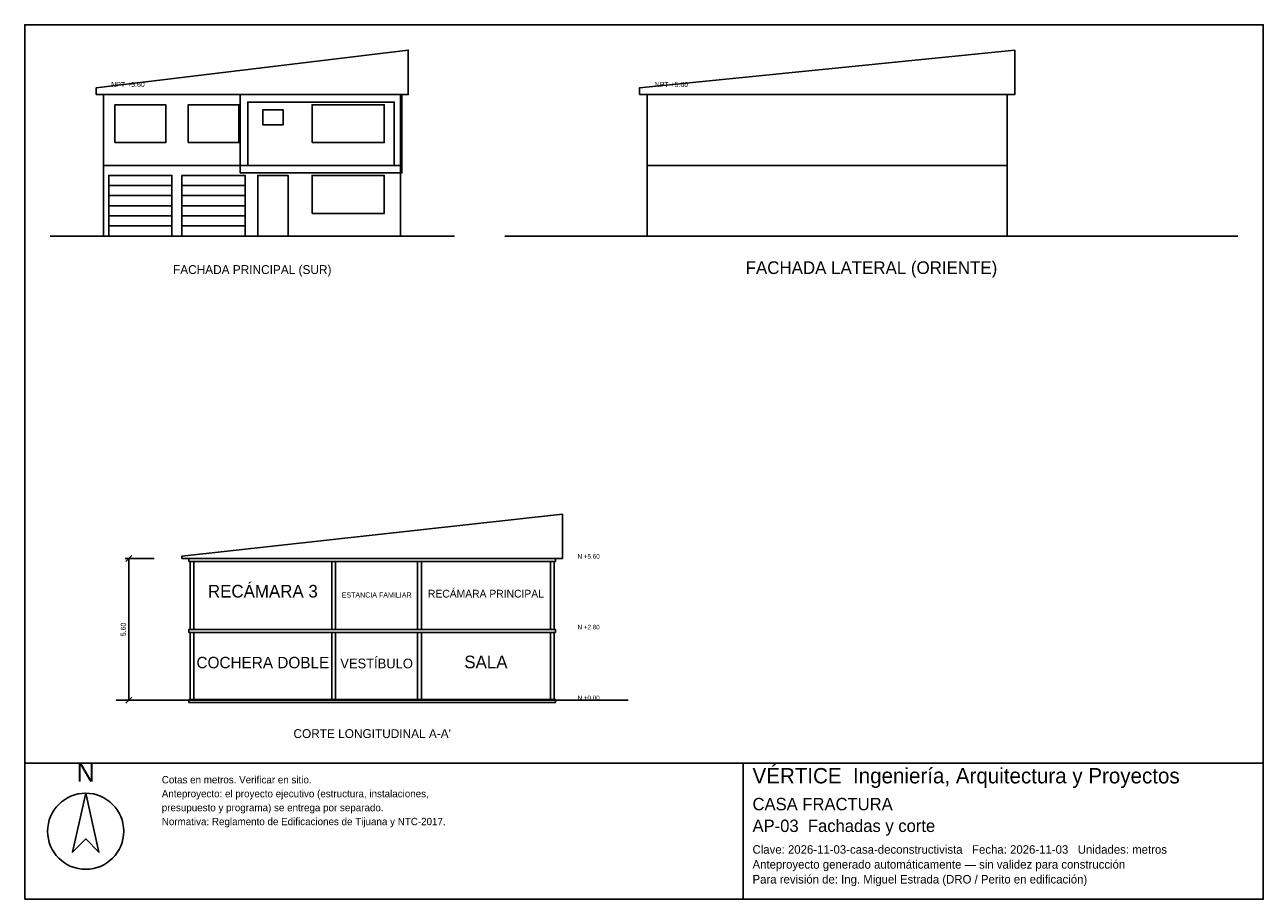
# Model space of a CAD drawing. Header units: metres. Extents: x -3 to 46, y -26.2 to 8.4.
import ezdxf
from ezdxf.enums import TextEntityAlignment as Align

# ---------------------------------------------------------------- set-up
doc = ezdxf.new("R2010")
doc.units = ezdxf.units.M
doc.header["$LTSCALE"] = 0.5
for name, color, linetype in [('A-CORTE', 7, 'CONTINUOUS'), ('A-FACHADA', 7, 'CONTINUOUS'), ('A-FACHADA-VIDRIO', 4, 'CONTINUOUS'), ('A-TEXTO', 3, 'CONTINUOUS'), ('COTAS', 8, 'CONTINUOUS'), ('LAMINA', 9, 'CONTINUOUS')]:
    doc.layers.add(name, color=color, linetype=linetype)
doc.styles.get("Standard").update_dxf_attribs({"font": 'txt', "width": 0.9})

msp = doc.modelspace()

# ---------------------------------------------------------------- linework, layer by layer
at = {"layer": 'A-CORTE'}
msp.add_line((0.62, -18.3625), (20.87, -18.3625), dxfattribs=at)
for points in [[(3.22, -12.7625), (18.27, -12.7625), (18.27, -11), (3.22, -12.6625)], [(3.495, -12.8825), (17.995, -12.8825), (17.995, -12.7625), (3.495, -12.7625)], [(3.545, -15.5625), (3.695, -15.5625), (3.695, -12.8825), (3.545, -12.8825)], [(9.145, -15.5625), (9.295, -15.5625), (9.295, -12.8825), (9.145, -12.8825)], [(12.545, -15.5625), (12.695, -15.5625), (12.695, -12.8825), (12.545, -12.8825)], [(17.795, -15.5625), (17.945, -15.5625), (17.945, -12.8825), (17.795, -12.8825)], [(3.495, -15.6825), (17.995, -15.6825), (17.995, -15.5625), (3.495, -15.5625)], [(3.545, -18.3625), (3.695, -18.3625), (3.695, -15.6825), (3.545, -15.6825)], [(9.145, -18.3625), (9.295, -18.3625), (9.295, -15.6825), (9.145, -15.6825)], [(12.545, -18.3625), (12.695, -18.3625), (12.695, -15.6825), (12.545, -15.6825)], [(17.795, -18.3625), (17.945, -18.3625), (17.945, -15.6825), (17.795, -15.6825)], [(3.495, -18.4625), (17.995, -18.4625), (17.995, -18.3425), (3.495, -18.3425)]]:
    msp.add_lwpolyline(points, close=True, dxfattribs=at)
at = {"layer": 'A-FACHADA'}
for p, q in [((0.12, 2.8), (11.87, 2.8)), ((21.62, 2.8), (35.87, 2.8)), ((0.32, 2), (2.82, 2)), ((3.22, 2), (5.72, 2)), ((0.32, 1.6), (2.82, 1.6)), ((3.22, 1.6), (5.72, 1.6)), ((0.32, 1.2), (2.82, 1.2)), ((3.22, 1.2), (5.72, 1.2)), ((0.32, 0.8), (2.82, 0.8)), ((3.22, 0.8), (5.72, 0.8)), ((-2, 0), (14, 0)), ((0.12, 0), (11.87, 0)), ((0.32, 0.4), (2.82, 0.4)), ((3.22, 0.4), (5.72, 0.4)), ((16, 0), (45, 0)), ((21.62, 0), (35.87, 0))]:
    msp.add_line(p, q, dxfattribs=at)
for points in [[(-0.18, 5.6), (12.17, 5.6), (12.17, 7.3625), (-0.18, 5.8644)], [(21.32, 5.6), (36.17, 5.6), (36.17, 7.3625), (21.32, 5.8644)], [(0.12, 0), (11.87, 0), (11.87, 5.6), (0.12, 5.6)], [(5.525, 2.5), (11.92, 2.5), (11.92, 5.6), (5.525, 5.6)], [(21.62, 0), (35.87, 0), (35.87, 5.6), (21.62, 5.6)], [(5.825, 2.8), (11.62, 2.8), (11.62, 5.3), (5.825, 5.3)], [(0.32, 0), (2.82, 0), (2.82, 2.4), (0.32, 2.4)], [(3.22, 0), (5.72, 0), (5.72, 2.4), (3.22, 2.4)], [(6.22, 0), (7.42, 0), (7.42, 2.4), (6.22, 2.4)]]:
    msp.add_lwpolyline(points, close=True, dxfattribs=at)
at = {"layer": 'A-FACHADA-VIDRIO'}
for points in [[(0.565, 3.7), (2.575, 3.7), (2.575, 5.2), (0.565, 5.2)], [(3.465, 3.7), (5.475, 3.7), (5.475, 5.2), (3.465, 5.2)], [(6.42, 4.4), (7.22, 4.4), (7.22, 5), (6.42, 5)], [(8.368, 3.7), (11.222, 3.7), (11.222, 5.2), (8.368, 5.2)], [(8.368, 0.9), (11.222, 0.9), (11.222, 2.4), (8.368, 2.4)]]:
    msp.add_lwpolyline(points, close=True, dxfattribs=at)
at = {"layer": 'COTAS'}
for p, q in [((1, -12.8825), (1.24, -12.6425)), ((2.12, -12.7625), (0.97, -12.7625)), ((1.12, -18.3625), (1.12, -12.7625)), ((2.12, -18.3625), (0.97, -18.3625)), ((1, -18.4825), (1.24, -18.2425))]:
    msp.add_line(p, q, dxfattribs=at)
at = {"layer": 'LAMINA'}
msp.add_line((25.42, -26.2414), (25.42, -20.8625), dxfattribs=at)
for points in [[(-3, -20.8625), (46, -20.8625), (46, 8.3625), (-3, 8.3625)], [(-3, -26.2414), (46, -26.2414), (46, -20.8625), (-3, -20.8625)], [(-0.5903, -22.0459), (-1.1174, -24.3803), (-0.5903, -23.8531), (-0.0631, -24.3803)]]:
    msp.add_lwpolyline(points, close=True, dxfattribs=at)
msp.add_circle((-0.5903, -23.5519), 1.5061, dxfattribs=at)

# ---------------------------------------------------------------- texts
at = {"layer": 'A-TEXTO'}
for s, height, p in [('FACHADA LATERAL (ORIENTE)', 0.5, (30.5, -1.5)), ('FACHADA PRINCIPAL (SUR)', 0.35, (6, -1.5)), ('RECÁMARA 3', 0.5, (6.42, -14.3025)), ('ESTANCIA FAMILIAR', 0.2026, (10.92, -14.3025)), ('RECÁMARA PRINCIPAL', 0.3056, (15.245, -14.3025)), ('COCHERA DOBLE', 0.453, (6.42, -17.1025)), ('VESTÍBULO', 0.3827, (10.92, -17.1025)), ('SALA', 0.5, (15.245, -17.1025)), ("CORTE LONGITUDINAL A-A'", 0.35, (10.745, -19.8625))]:
    msp.add_text(s, height=height, dxfattribs=at).set_placement(p, align=Align.CENTER)
at = {"layer": 'COTAS'}
for s, height, p in [('NPT +5.60', 0.2, (0.42, 5.9)), ('NPT +5.60', 0.2, (21.92, 5.9)), ('N +5.60', 0.18, (18.87, -12.7625)), ('N +2.80', 0.18, (18.87, -15.5625)), ('N +0.00', 0.18, (18.87, -18.3625))]:
    msp.add_text(s, height=height, dxfattribs=at).set_placement(p)
msp.add_text('5.60', height=0.2, rotation=90, dxfattribs=at).set_placement((1, -15.5625), align=Align.CENTER)
at = {"layer": 'LAMINA'}
msp.add_text('N', height=0.753, dxfattribs=at).set_placement((-0.5903, -21.594), align=Align.CENTER)
for s, height, p in [('VÉRTICE  Ingeniería, Arquitectura y Proyectos', 0.608, (25.7942, -21.6576)), ('Cotas en metros. Verificar en sitio.', 0.29, (2.4219, -21.6576)), ('Anteproyecto: el proyecto ejecutivo (estructura, instalaciones,', 0.29, (2.4219, -22.2086)), ('presupuesto y programa) se entrega por separado.', 0.29, (2.4219, -22.7596)), ('CASA FRACTURA', 0.4911, (25.7942, -22.7217)), ('Normativa: Reglamento de Edificaciones de Tijuana y NTC-2017.', 0.29, (2.4219, -23.3106)), ('AP-03  Fachadas y corte', 0.4911, (25.7942, -23.5812)), ('Clave: 2026-11-03-casa-deconstructivista   Fecha: 2026-11-03   Unidades: metros', 0.3368, (25.7942, -24.4406)), ('Anteproyecto generado automáticamente — sin validez para construcción', 0.3368, (25.7942, -25.0299)), ('Para revisión de: Ing. Miguel Estrada (DRO / Perito en edificación)', 0.3368, (25.7942, -25.6193))]:
    msp.add_text(s, height=height, dxfattribs=at).set_placement(p)

doc.saveas('drawing.dxf')
